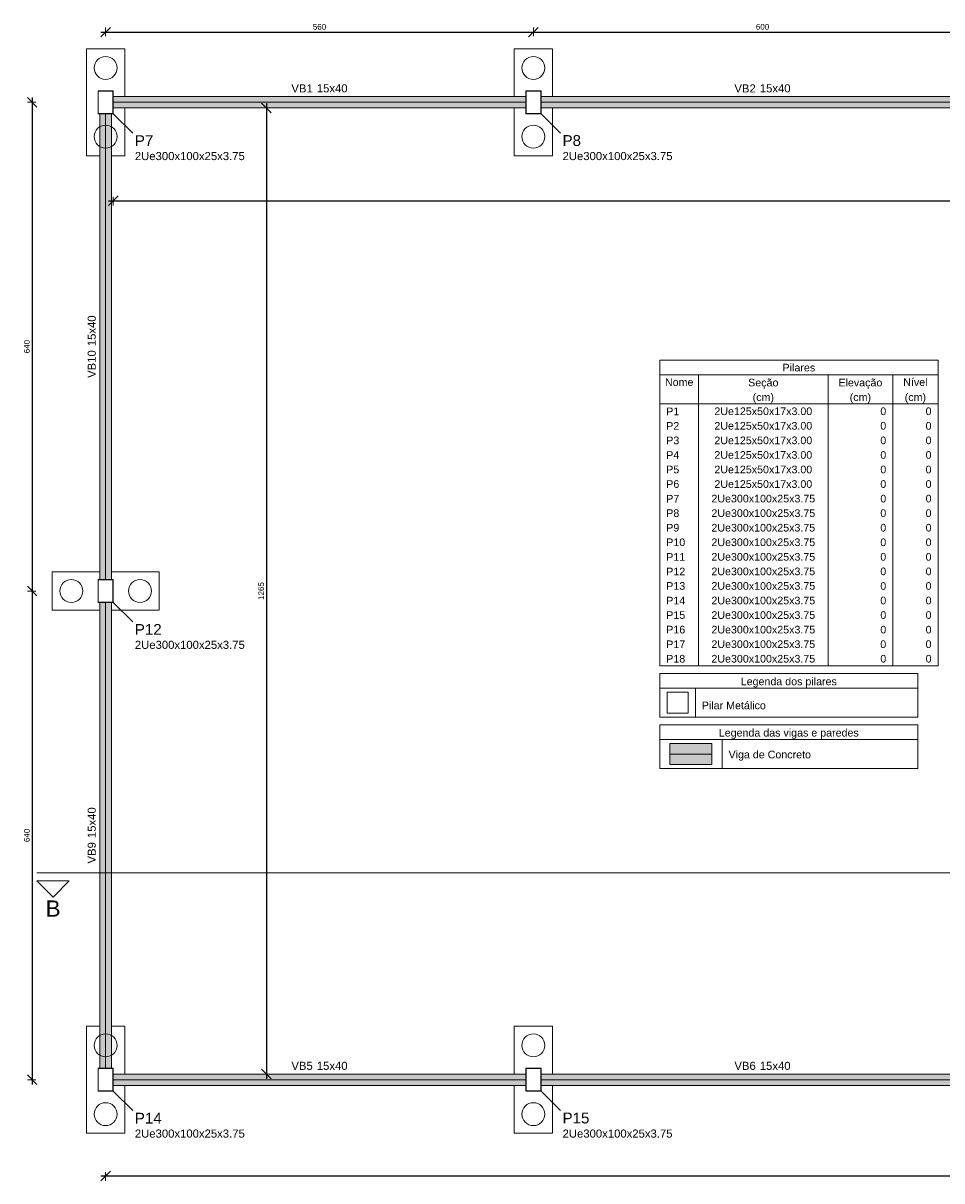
# Model space of a CAD drawing. Header units: millimetres. Extents: x 10789 to 19217, y 2620 to 5346.
# Tile 25 of 49: x 11063 to 11087, y 2840 to 2870. Entities that reach past the tile are written whole.
import ezdxf

# ---------------------------------------------------------------- set-up
doc = ezdxf.new("R2010")
doc.units = ezdxf.units.MM
doc.linetypes.add('DOT2', pattern=[3.175, 0, -3.175])
for name, color, linetype, lineweight in [('FO-Cortes', 7, 'Continuous', 5), ('FO-Cotas', 4, 'Continuous', 5), ('FO-Eixos', 5, 'Continuous', 5), ('FO-Estacas dos blocos', 1, 'Continuous', 20), ('FO-Hachura viga', 43, 'Continuous', 5), ('FO-Pilares genéricos', 30, 'Continuous', 5), ('FO-Seção das fundações', 7, 'Continuous', 5), ('FO-Textos das vigas', 7, 'Continuous', 5), ('FO-Textos dos pilares', 7, 'Continuous', 5), ('FO-Vigas', 1, 'Continuous', 20)]:
    doc.layers.add(name, color=color, linetype=linetype, lineweight=lineweight)
doc.styles.add('Annotative', font='arial.ttf')
doc.styles.add('Arial', font='arial.ttf')
doc.dimstyles.new('MURILO', dxfattribs={"dimscale": 0, "dimtxt": 1.5, "dimasz": 2.5, "dimexe": 1.25, "dimexo": 0, "dimtad": 1, "dimtxsty": 'Annotative', "dimblk": 'OBLIQUE', "dimcen": 2.5, "dimdle": 1.25, "dimclrd": 256, "dimclre": 256, "dimclrt": 7, "dimadec": 0, "dimazin": 0, "dimtfac": 1, "dimtmove": 0, "dimatfit": 3, "dimldrblk": 'OBLIQUE', "dimfxl": 1, "dimfxlon": 1, "dimtfillclr": 5, "dimlwe": -1, "dimarcsym": 0})

# ---------------------------------------------------------------- blocks, each defined once
blk = doc.blocks.new('_Oblique')
at = {"color": 0, "linetype": 'ByBlock', "lineweight": -2}
blk.add_line((-0.5, -0.5), (0.5, 0.5), dxfattribs=at)
blk = doc.blocks.new('*D14')
at = {"layer": 'Defpoints', "color": 0, "transparency": 16777216}
for p in [(11076.071, 2870.07), (11064.871, 2869.635), (11076.071, 2869.635)]:
    blk.add_point(p, dxfattribs=at)
at = {"layer": 'FO-Cotas', "lineweight": -2, "transparency": 16777216}
blk.add_line((11064.746, 2870.07), (11076.196, 2870.07), dxfattribs=at)
at = {"layer": 'FO-Cotas', "transparency": 16777216}
for p, q in [((11064.871, 2869.97), (11064.871, 2870.195)), ((11076.071, 2869.97), (11076.071, 2870.195))]:
    blk.add_line(p, q, dxfattribs=at)
at = {"layer": 'FO-Cotas', "lineweight": -2, "transparency": 16777216, "xscale": 0.25, "yscale": 0.25, "zscale": 0.25, "rotation": 180}
blk.add_blockref('_Oblique', (11064.871, 2870.07), dxfattribs=at)
at = {"layer": 'FO-Cotas', "lineweight": -2, "transparency": 16777216, "xscale": 0.25, "yscale": 0.25, "zscale": 0.25}
blk.add_blockref('_Oblique', (11076.071, 2870.07), dxfattribs=at)
at = {"layer": 'FO-Cotas', "color": 7, "transparency": 16777216, "insert": (11070.471, 2870.21), "char_height": 0.15, "attachment_point": 5, "style": 'Annotative'}
blk.add_mtext('560', dxfattribs=at)
blk = doc.blocks.new('*D15')
at = {"layer": 'Defpoints', "color": 0, "transparency": 16777216}
for p in [(11088.071, 2870.07), (11076.071, 2869.635), (11088.071, 2869.635)]:
    blk.add_point(p, dxfattribs=at)
at = {"layer": 'FO-Cotas', "lineweight": -2, "transparency": 16777216}
blk.add_line((11075.946, 2870.07), (11088.196, 2870.07), dxfattribs=at)
at = {"layer": 'FO-Cotas', "transparency": 16777216}
for p, q in [((11076.071, 2869.97), (11076.071, 2870.195)), ((11088.071, 2869.97), (11088.071, 2870.195))]:
    blk.add_line(p, q, dxfattribs=at)
at = {"layer": 'FO-Cotas', "lineweight": -2, "transparency": 16777216, "xscale": 0.25, "yscale": 0.25, "zscale": 0.25, "rotation": 180}
blk.add_blockref('_Oblique', (11076.071, 2870.07), dxfattribs=at)
at = {"layer": 'FO-Cotas', "lineweight": -2, "transparency": 16777216, "xscale": 0.25, "yscale": 0.25, "zscale": 0.25}
blk.add_blockref('_Oblique', (11088.071, 2870.07), dxfattribs=at)
at = {"layer": 'FO-Cotas', "color": 7, "transparency": 16777216, "insert": (11082.071, 2870.21), "char_height": 0.15, "attachment_point": 5, "style": 'Annotative'}
blk.add_mtext('600', dxfattribs=at)
blk = doc.blocks.new('*D18')
at = {"layer": 'Defpoints', "color": 0, "transparency": 16777216}
for p in [(11064.371, 2868.235), (11062.947, 2855.435), (11064.671, 2855.435)]:
    blk.add_point(p, dxfattribs=at)
at = {"layer": 'FO-Cotas', "transparency": 16777216}
for p, q in [((11063.047, 2868.235), (11062.822, 2868.235)), ((11063.047, 2855.435), (11062.822, 2855.435))]:
    blk.add_line(p, q, dxfattribs=at)
at = {"layer": 'FO-Cotas', "lineweight": -2, "transparency": 16777216}
blk.add_line((11062.947, 2868.36), (11062.947, 2855.31), dxfattribs=at)
at = {"layer": 'FO-Cotas', "lineweight": -2, "transparency": 16777216, "xscale": 0.25, "yscale": 0.25, "zscale": 0.25}
for p, rotation in [((11062.947, 2868.235), 90), ((11062.947, 2855.435), 270)]:
    blk.add_blockref('_Oblique', p, dxfattribs=dict(at, rotation=rotation))
at = {"layer": 'FO-Cotas', "color": 7, "transparency": 16777216, "insert": (11062.808, 2861.835), "char_height": 0.15, "attachment_point": 5, "rotation": 90, "style": 'Annotative'}
blk.add_mtext('640', dxfattribs=at)
blk = doc.blocks.new('*D19')
at = {"layer": 'Defpoints', "color": 0, "transparency": 16777216}
for p in [(11064.671, 2855.435), (11062.947, 2842.635), (11064.371, 2842.635)]:
    blk.add_point(p, dxfattribs=at)
at = {"layer": 'FO-Cotas', "transparency": 16777216}
for p, q in [((11063.047, 2855.435), (11062.822, 2855.435)), ((11063.047, 2842.635), (11062.822, 2842.635))]:
    blk.add_line(p, q, dxfattribs=at)
at = {"layer": 'FO-Cotas', "lineweight": -2, "transparency": 16777216}
blk.add_line((11062.947, 2855.56), (11062.947, 2842.51), dxfattribs=at)
at = {"layer": 'FO-Cotas', "lineweight": -2, "transparency": 16777216, "xscale": 0.25, "yscale": 0.25, "zscale": 0.25}
for p, rotation in [((11062.947, 2855.435), 90), ((11062.947, 2842.635), 270)]:
    blk.add_blockref('_Oblique', p, dxfattribs=dict(at, rotation=rotation))
at = {"layer": 'FO-Cotas', "color": 7, "transparency": 16777216, "insert": (11062.808, 2849.035), "char_height": 0.15, "attachment_point": 5, "rotation": 90, "style": 'Annotative'}
blk.add_mtext('640', dxfattribs=at)
blk = doc.blocks.new('*D20')
at = {"layer": 'Defpoints', "color": 0, "transparency": 16777216}
for p in [(11064.871, 2842.335), (11111.271, 2842.335), (11064.871, 2840.113)]:
    blk.add_point(p, dxfattribs=at)
at = {"layer": 'FO-Cotas', "lineweight": -2, "transparency": 16777216}
blk.add_line((11111.396, 2840.113), (11064.746, 2840.113), dxfattribs=at)
at = {"layer": 'FO-Cotas', "transparency": 16777216}
for p, q in [((11064.871, 2840.213), (11064.871, 2839.988)), ((11111.271, 2840.213), (11111.271, 2839.988))]:
    blk.add_line(p, q, dxfattribs=at)
at = {"layer": 'FO-Cotas', "lineweight": -2, "transparency": 16777216, "xscale": 0.25, "yscale": 0.25, "zscale": 0.25, "rotation": 180}
blk.add_blockref('_Oblique', (11064.871, 2840.113), dxfattribs=at)
at = {"layer": 'FO-Cotas', "lineweight": -2, "transparency": 16777216, "xscale": 0.25, "yscale": 0.25, "zscale": 0.25}
blk.add_blockref('_Oblique', (11111.271, 2840.113), dxfattribs=at)
at = {"layer": 'FO-Cotas', "color": 7, "transparency": 16777216, "insert": (11088.071, 2840.252), "char_height": 0.15, "attachment_point": 5, "style": 'Annotative'}
blk.add_mtext('2320', dxfattribs=at)
blk = doc.blocks.new('*D21')
at = {"layer": 'Defpoints', "color": 0, "transparency": 16777216}
for p in [(11065.071, 2867.935), (11111.071, 2867.935), (11111.071, 2865.656)]:
    blk.add_point(p, dxfattribs=at)
at = {"layer": 'FO-Cotas', "transparency": 16777216}
for p, q in [((11065.071, 2865.756), (11065.071, 2865.531)), ((11111.071, 2865.756), (11111.071, 2865.531))]:
    blk.add_line(p, q, dxfattribs=at)
at = {"layer": 'FO-Cotas', "lineweight": -2, "transparency": 16777216}
blk.add_line((11064.946, 2865.656), (11111.196, 2865.656), dxfattribs=at)
at = {"layer": 'FO-Cotas', "lineweight": -2, "transparency": 16777216, "xscale": 0.25, "yscale": 0.25, "zscale": 0.25, "rotation": 180}
blk.add_blockref('_Oblique', (11065.071, 2865.656), dxfattribs=at)
at = {"layer": 'FO-Cotas', "lineweight": -2, "transparency": 16777216, "xscale": 0.25, "yscale": 0.25, "zscale": 0.25}
blk.add_blockref('_Oblique', (11111.071, 2865.656), dxfattribs=at)
at = {"layer": 'FO-Cotas', "color": 7, "transparency": 16777216, "insert": (11088.071, 2865.795), "char_height": 0.15, "attachment_point": 5, "style": 'Annotative'}
blk.add_mtext('2300', dxfattribs=at)
blk = doc.blocks.new('*D22')
at = {"layer": 'Defpoints', "color": 0, "transparency": 16777216}
for p in [(11065.071, 2868.085), (11065.071, 2842.785), (11069.081, 2842.785)]:
    blk.add_point(p, dxfattribs=at)
at = {"layer": 'FO-Cotas', "lineweight": -2, "transparency": 16777216}
blk.add_line((11069.081, 2868.21), (11069.081, 2842.66), dxfattribs=at)
at = {"layer": 'FO-Cotas', "transparency": 16777216}
for p, q in [((11068.981, 2868.085), (11069.206, 2868.085)), ((11068.981, 2842.785), (11069.206, 2842.785))]:
    blk.add_line(p, q, dxfattribs=at)
at = {"layer": 'FO-Cotas', "lineweight": -2, "transparency": 16777216, "xscale": 0.25, "yscale": 0.25, "zscale": 0.25}
for p, rotation in [((11069.081, 2868.085), 90), ((11069.081, 2842.785), 270)]:
    blk.add_blockref('_Oblique', p, dxfattribs=dict(at, rotation=rotation))
at = {"layer": 'FO-Cotas', "color": 7, "transparency": 16777216, "insert": (11068.942, 2855.435), "char_height": 0.15, "attachment_point": 5, "rotation": 90, "style": 'Annotative'}
blk.add_mtext('1265', dxfattribs=at)

msp = doc.modelspace()

# ---------------------------------------------------------------- hatches: boundary and pattern name
at = {"layer": 'FO-Hachura viga', "linetype": 'Continuous'}
for points in [[(11075.87076, 2868.38501), (11075.87076, 2868.38501), (11065.07076, 2868.38501), (11065.07076, 2868.08501), (11075.87076, 2868.08501), (11075.87076, 2868.38501)], [(11087.87076, 2868.38501), (11087.87076, 2868.38501), (11076.27076, 2868.38501), (11076.27076, 2868.08501), (11087.87076, 2868.08501), (11087.87076, 2868.38501)], [(11065.02076, 2867.93501), (11065.02076, 2867.93501), (11064.72076, 2867.93501), (11064.72076, 2855.73501), (11065.02076, 2855.73501), (11065.02076, 2867.93501)], [(11065.02076, 2855.13501), (11065.02076, 2855.13501), (11064.72076, 2855.13501), (11064.72076, 2842.93501), (11065.02076, 2842.93501), (11065.02076, 2855.13501)], [(11079.64558, 2850.8892), (11079.64558, 2851.43988), (11080.74694, 2851.43988), (11080.74694, 2850.8892), (11079.64558, 2850.8892)], [(11075.87076, 2842.78501), (11075.87076, 2842.78501), (11065.07076, 2842.78501), (11065.07076, 2842.48501), (11075.87076, 2842.48501), (11075.87076, 2842.78501)], [(11087.87076, 2842.78501), (11087.87076, 2842.78501), (11076.27076, 2842.78501), (11076.27076, 2842.48501), (11087.87076, 2842.48501), (11087.87076, 2842.78501)]]:
    msp.add_hatch(color=256, dxfattribs=at).paths.add_polyline_path(points)

# ---------------------------------------------------------------- linework, layer by layer
at = {"layer": 'FO-Cortes'}
msp.add_line((11063.07076, 2848.05488), (11113.07076, 2848.05488), dxfattribs=at)
at = {"layer": 'FO-Cortes', "linetype": 'Continuous'}
msp.add_lwpolyline([(11063.07076, 2847.84308), (11063.91796, 2847.84308), (11063.49436, 2847.41948), (11063.07076, 2847.84308)], close=True, dxfattribs=at)
at = {"layer": 'FO-Cotas'}
for p, q in [((11065.07076, 2867.93501), (11065.57908, 2867.42669)), ((11076.27076, 2867.93501), (11076.77908, 2867.42669)), ((11065.07076, 2855.13501), (11065.57908, 2854.62669)), ((11065.07076, 2842.33501), (11065.57908, 2841.82669)), ((11076.27076, 2842.33501), (11076.77908, 2841.82669))]:
    msp.add_line(p, q, dxfattribs=at)
at = {"layer": 'FO-Eixos'}
for p, q in [((11065.07076, 2868.23501), (11075.87076, 2868.23501)), ((11076.27076, 2868.23501), (11087.87076, 2868.23501)), ((11064.87076, 2855.73501), (11064.87076, 2867.93501)), ((11064.87076, 2842.93501), (11064.87076, 2855.13501)), ((11079.64558, 2851.16454), (11080.74694, 2851.16454)), ((11065.07076, 2842.63501), (11075.87076, 2842.63501)), ((11076.27076, 2842.63501), (11087.87076, 2842.63501))]:
    msp.add_line(p, q, dxfattribs=at)
at = {"layer": 'FO-Estacas dos blocos'}
for centre in [(11064.87076, 2869.13501), (11076.07076, 2869.13501), (11064.87076, 2867.33501), (11076.07076, 2867.33501), (11063.97076, 2855.43501), (11065.77076, 2855.43501), (11064.87076, 2843.53501), (11076.07076, 2843.53501), (11064.87076, 2841.73501), (11076.07076, 2841.73501)]:
    msp.add_circle(centre, 0.3, dxfattribs=at)
at = {"layer": 'FO-Pilares genéricos'}
for points in [[(11065.06326, 2868.53501), (11065.06443, 2868.53492), (11065.06557, 2868.53465), (11065.06666, 2868.5342), (11065.06767, 2868.53358), (11065.06856, 2868.53282), (11065.06932, 2868.53192), (11065.06994, 2868.53092), (11065.07039, 2868.52983), (11065.07066, 2868.52869), (11065.07076, 2868.52751), (11065.07076, 2867.94251), (11065.07066, 2867.94134), (11065.07039, 2867.9402), (11065.06994, 2867.93911), (11065.06932, 2867.9381), (11065.06856, 2867.93721), (11065.06767, 2867.93645), (11065.06666, 2867.93583), (11065.06557, 2867.93538), (11065.06443, 2867.93511), (11065.06326, 2867.93501), (11064.67826, 2867.93501), (11064.67708, 2867.93511), (11064.67594, 2867.93538), (11064.67485, 2867.93583), (11064.67385, 2867.93645), (11064.67295, 2867.93721), (11064.67219, 2867.9381), (11064.67157, 2867.93911), (11064.67112, 2867.9402), (11064.67085, 2867.94134), (11064.67076, 2867.94251), (11064.67076, 2868.52751), (11064.67085, 2868.52869), (11064.67112, 2868.52983), (11064.67157, 2868.53092), (11064.67219, 2868.53192), (11064.67295, 2868.53282), (11064.67385, 2868.53358), (11064.67485, 2868.5342), (11064.67594, 2868.53465), (11064.67708, 2868.53492), (11064.67826, 2868.53501), (11065.06326, 2868.53501)], [(11065.05576, 2868.52751), (11065.05693, 2868.52742), (11065.05807, 2868.52715), (11065.05916, 2868.5267), (11065.06017, 2868.52608), (11065.06106, 2868.52532), (11065.06182, 2868.52442), (11065.06244, 2868.52342), (11065.06289, 2868.52233), (11065.06316, 2868.52119), (11065.06326, 2868.52001), (11065.06326, 2867.95001), (11065.06316, 2867.94884), (11065.06289, 2867.9477), (11065.06244, 2867.94661), (11065.06182, 2867.9456), (11065.06106, 2867.94471), (11065.06017, 2867.94395), (11065.05916, 2867.94333), (11065.05807, 2867.94288), (11065.05693, 2867.94261), (11065.05576, 2867.94251), (11064.68576, 2867.94251), (11064.68458, 2867.94261), (11064.68344, 2867.94288), (11064.68235, 2867.94333), (11064.68135, 2867.94395), (11064.68045, 2867.94471), (11064.67969, 2867.9456), (11064.67907, 2867.94661), (11064.67862, 2867.9477), (11064.67835, 2867.94884), (11064.67826, 2867.95001), (11064.67826, 2868.52001), (11064.67835, 2868.52119), (11064.67862, 2868.52233), (11064.67907, 2868.52342), (11064.67969, 2868.52442), (11064.68045, 2868.52532), (11064.68135, 2868.52608), (11064.68235, 2868.5267), (11064.68344, 2868.52715), (11064.68458, 2868.52742), (11064.68576, 2868.52751), (11065.05576, 2868.52751)], [(11076.26326, 2868.53501), (11076.26443, 2868.53492), (11076.26557, 2868.53465), (11076.26666, 2868.5342), (11076.26767, 2868.53358), (11076.26856, 2868.53282), (11076.26932, 2868.53192), (11076.26994, 2868.53092), (11076.27039, 2868.52983), (11076.27066, 2868.52869), (11076.27076, 2868.52751), (11076.27076, 2867.94251), (11076.27066, 2867.94134), (11076.27039, 2867.9402), (11076.26994, 2867.93911), (11076.26932, 2867.9381), (11076.26856, 2867.93721), (11076.26767, 2867.93645), (11076.26666, 2867.93583), (11076.26557, 2867.93538), (11076.26443, 2867.93511), (11076.26326, 2867.93501), (11075.87826, 2867.93501), (11075.87708, 2867.93511), (11075.87594, 2867.93538), (11075.87485, 2867.93583), (11075.87385, 2867.93645), (11075.87295, 2867.93721), (11075.87219, 2867.9381), (11075.87157, 2867.93911), (11075.87112, 2867.9402), (11075.87085, 2867.94134), (11075.87076, 2867.94251), (11075.87076, 2868.52751), (11075.87085, 2868.52869), (11075.87112, 2868.52983), (11075.87157, 2868.53092), (11075.87219, 2868.53192), (11075.87295, 2868.53282), (11075.87385, 2868.53358), (11075.87485, 2868.5342), (11075.87594, 2868.53465), (11075.87708, 2868.53492), (11075.87826, 2868.53501), (11076.26326, 2868.53501)], [(11076.25576, 2868.52751), (11076.25693, 2868.52742), (11076.25807, 2868.52715), (11076.25916, 2868.5267), (11076.26017, 2868.52608), (11076.26106, 2868.52532), (11076.26182, 2868.52442), (11076.26244, 2868.52342), (11076.26289, 2868.52233), (11076.26316, 2868.52119), (11076.26326, 2868.52001), (11076.26326, 2867.95001), (11076.26316, 2867.94884), (11076.26289, 2867.9477), (11076.26244, 2867.94661), (11076.26182, 2867.9456), (11076.26106, 2867.94471), (11076.26017, 2867.94395), (11076.25916, 2867.94333), (11076.25807, 2867.94288), (11076.25693, 2867.94261), (11076.25576, 2867.94251), (11075.88576, 2867.94251), (11075.88458, 2867.94261), (11075.88344, 2867.94288), (11075.88235, 2867.94333), (11075.88135, 2867.94395), (11075.88045, 2867.94471), (11075.87969, 2867.9456), (11075.87907, 2867.94661), (11075.87862, 2867.9477), (11075.87835, 2867.94884), (11075.87826, 2867.95001), (11075.87826, 2868.52001), (11075.87835, 2868.52119), (11075.87862, 2868.52233), (11075.87907, 2868.52342), (11075.87969, 2868.52442), (11075.88045, 2868.52532), (11075.88135, 2868.52608), (11075.88235, 2868.5267), (11075.88344, 2868.52715), (11075.88458, 2868.52742), (11075.88576, 2868.52751), (11076.25576, 2868.52751)], [(11065.06326, 2855.73501), (11065.06443, 2855.73492), (11065.06557, 2855.73465), (11065.06666, 2855.7342), (11065.06767, 2855.73358), (11065.06856, 2855.73282), (11065.06932, 2855.73192), (11065.06994, 2855.73092), (11065.07039, 2855.72983), (11065.07066, 2855.72869), (11065.07076, 2855.72751), (11065.07076, 2855.14251), (11065.07066, 2855.14134), (11065.07039, 2855.1402), (11065.06994, 2855.13911), (11065.06932, 2855.1381), (11065.06856, 2855.13721), (11065.06767, 2855.13645), (11065.06666, 2855.13583), (11065.06557, 2855.13538), (11065.06443, 2855.13511), (11065.06326, 2855.13501), (11064.67826, 2855.13501), (11064.67708, 2855.13511), (11064.67594, 2855.13538), (11064.67485, 2855.13583), (11064.67385, 2855.13645), (11064.67295, 2855.13721), (11064.67219, 2855.1381), (11064.67157, 2855.13911), (11064.67112, 2855.1402), (11064.67085, 2855.14134), (11064.67076, 2855.14251), (11064.67076, 2855.72751), (11064.67085, 2855.72869), (11064.67112, 2855.72983), (11064.67157, 2855.73092), (11064.67219, 2855.73192), (11064.67295, 2855.73282), (11064.67385, 2855.73358), (11064.67485, 2855.7342), (11064.67594, 2855.73465), (11064.67708, 2855.73492), (11064.67826, 2855.73501), (11065.06326, 2855.73501)], [(11065.05576, 2855.72751), (11065.05693, 2855.72742), (11065.05807, 2855.72715), (11065.05916, 2855.7267), (11065.06017, 2855.72608), (11065.06106, 2855.72532), (11065.06182, 2855.72442), (11065.06244, 2855.72342), (11065.06289, 2855.72233), (11065.06316, 2855.72119), (11065.06326, 2855.72001), (11065.06326, 2855.15001), (11065.06316, 2855.14884), (11065.06289, 2855.1477), (11065.06244, 2855.14661), (11065.06182, 2855.1456), (11065.06106, 2855.14471), (11065.06017, 2855.14395), (11065.05916, 2855.14333), (11065.05807, 2855.14288), (11065.05693, 2855.14261), (11065.05576, 2855.14251), (11064.68576, 2855.14251), (11064.68458, 2855.14261), (11064.68344, 2855.14288), (11064.68235, 2855.14333), (11064.68135, 2855.14395), (11064.68045, 2855.14471), (11064.67969, 2855.1456), (11064.67907, 2855.14661), (11064.67862, 2855.1477), (11064.67835, 2855.14884), (11064.67826, 2855.15001), (11064.67826, 2855.72001), (11064.67835, 2855.72119), (11064.67862, 2855.72233), (11064.67907, 2855.72342), (11064.67969, 2855.72442), (11064.68045, 2855.72532), (11064.68135, 2855.72608), (11064.68235, 2855.7267), (11064.68344, 2855.72715), (11064.68458, 2855.72742), (11064.68576, 2855.72751), (11065.05576, 2855.72751)], [(11079.57145, 2852.23292), (11079.57145, 2852.7836), (11080.12213, 2852.7836), (11080.12213, 2852.23292), (11079.57145, 2852.23292)], [(11065.06326, 2842.93501), (11065.06443, 2842.93492), (11065.06557, 2842.93465), (11065.06666, 2842.9342), (11065.06767, 2842.93358), (11065.06856, 2842.93282), (11065.06932, 2842.93192), (11065.06994, 2842.93092), (11065.07039, 2842.92983), (11065.07066, 2842.92869), (11065.07076, 2842.92751), (11065.07076, 2842.34251), (11065.07066, 2842.34134), (11065.07039, 2842.3402), (11065.06994, 2842.33911), (11065.06932, 2842.3381), (11065.06856, 2842.33721), (11065.06767, 2842.33645), (11065.06666, 2842.33583), (11065.06557, 2842.33538), (11065.06443, 2842.33511), (11065.06326, 2842.33501), (11064.67826, 2842.33501), (11064.67708, 2842.33511), (11064.67594, 2842.33538), (11064.67485, 2842.33583), (11064.67385, 2842.33645), (11064.67295, 2842.33721), (11064.67219, 2842.3381), (11064.67157, 2842.33911), (11064.67112, 2842.3402), (11064.67085, 2842.34134), (11064.67076, 2842.34251), (11064.67076, 2842.92751), (11064.67085, 2842.92869), (11064.67112, 2842.92983), (11064.67157, 2842.93092), (11064.67219, 2842.93192), (11064.67295, 2842.93282), (11064.67385, 2842.93358), (11064.67485, 2842.9342), (11064.67594, 2842.93465), (11064.67708, 2842.93492), (11064.67826, 2842.93501), (11065.06326, 2842.93501)], [(11065.05576, 2842.92751), (11065.05693, 2842.92742), (11065.05807, 2842.92715), (11065.05916, 2842.9267), (11065.06017, 2842.92608), (11065.06106, 2842.92532), (11065.06182, 2842.92442), (11065.06244, 2842.92342), (11065.06289, 2842.92233), (11065.06316, 2842.92119), (11065.06326, 2842.92001), (11065.06326, 2842.35001), (11065.06316, 2842.34884), (11065.06289, 2842.3477), (11065.06244, 2842.34661), (11065.06182, 2842.3456), (11065.06106, 2842.34471), (11065.06017, 2842.34395), (11065.05916, 2842.34333), (11065.05807, 2842.34288), (11065.05693, 2842.34261), (11065.05576, 2842.34251), (11064.68576, 2842.34251), (11064.68458, 2842.34261), (11064.68344, 2842.34288), (11064.68235, 2842.34333), (11064.68135, 2842.34395), (11064.68045, 2842.34471), (11064.67969, 2842.3456), (11064.67907, 2842.34661), (11064.67862, 2842.3477), (11064.67835, 2842.34884), (11064.67826, 2842.35001), (11064.67826, 2842.92001), (11064.67835, 2842.92119), (11064.67862, 2842.92233), (11064.67907, 2842.92342), (11064.67969, 2842.92442), (11064.68045, 2842.92532), (11064.68135, 2842.92608), (11064.68235, 2842.9267), (11064.68344, 2842.92715), (11064.68458, 2842.92742), (11064.68576, 2842.92751), (11065.05576, 2842.92751)], [(11076.26326, 2842.93501), (11076.26443, 2842.93492), (11076.26557, 2842.93465), (11076.26666, 2842.9342), (11076.26767, 2842.93358), (11076.26856, 2842.93282), (11076.26932, 2842.93192), (11076.26994, 2842.93092), (11076.27039, 2842.92983), (11076.27066, 2842.92869), (11076.27076, 2842.92751), (11076.27076, 2842.34251), (11076.27066, 2842.34134), (11076.27039, 2842.3402), (11076.26994, 2842.33911), (11076.26932, 2842.3381), (11076.26856, 2842.33721), (11076.26767, 2842.33645), (11076.26666, 2842.33583), (11076.26557, 2842.33538), (11076.26443, 2842.33511), (11076.26326, 2842.33501), (11075.87826, 2842.33501), (11075.87708, 2842.33511), (11075.87594, 2842.33538), (11075.87485, 2842.33583), (11075.87385, 2842.33645), (11075.87295, 2842.33721), (11075.87219, 2842.3381), (11075.87157, 2842.33911), (11075.87112, 2842.3402), (11075.87085, 2842.34134), (11075.87076, 2842.34251), (11075.87076, 2842.92751), (11075.87085, 2842.92869), (11075.87112, 2842.92983), (11075.87157, 2842.93092), (11075.87219, 2842.93192), (11075.87295, 2842.93282), (11075.87385, 2842.93358), (11075.87485, 2842.9342), (11075.87594, 2842.93465), (11075.87708, 2842.93492), (11075.87826, 2842.93501), (11076.26326, 2842.93501)], [(11076.25576, 2842.92751), (11076.25693, 2842.92742), (11076.25807, 2842.92715), (11076.25916, 2842.9267), (11076.26017, 2842.92608), (11076.26106, 2842.92532), (11076.26182, 2842.92442), (11076.26244, 2842.92342), (11076.26289, 2842.92233), (11076.26316, 2842.92119), (11076.26326, 2842.92001), (11076.26326, 2842.35001), (11076.26316, 2842.34884), (11076.26289, 2842.3477), (11076.26244, 2842.34661), (11076.26182, 2842.3456), (11076.26106, 2842.34471), (11076.26017, 2842.34395), (11076.25916, 2842.34333), (11076.25807, 2842.34288), (11076.25693, 2842.34261), (11076.25576, 2842.34251), (11075.88576, 2842.34251), (11075.88458, 2842.34261), (11075.88344, 2842.34288), (11075.88235, 2842.34333), (11075.88135, 2842.34395), (11075.88045, 2842.34471), (11075.87969, 2842.3456), (11075.87907, 2842.34661), (11075.87862, 2842.3477), (11075.87835, 2842.34884), (11075.87826, 2842.35001), (11075.87826, 2842.92001), (11075.87835, 2842.92119), (11075.87862, 2842.92233), (11075.87907, 2842.92342), (11075.87969, 2842.92442), (11075.88045, 2842.92532), (11075.88135, 2842.92608), (11075.88235, 2842.9267), (11075.88344, 2842.92715), (11075.88458, 2842.92742), (11075.88576, 2842.92751), (11076.25576, 2842.92751)]]:
    msp.add_lwpolyline(points, close=True, dxfattribs=at)
at = {"layer": 'FO-Pilares genéricos', "linetype": 'DOT2', "ltscale": 0.05}
for points in [[(11064.67076, 2867.93501), (11064.87076, 2867.93501), (11065.07076, 2867.93501), (11065.07076, 2868.23501), (11065.07076, 2868.53501), (11064.87076, 2868.53501), (11064.67076, 2868.53501), (11064.67076, 2868.23501), (11064.67076, 2867.93501)], [(11064.67076, 2867.93501), (11064.87076, 2867.93501), (11065.07076, 2867.93501), (11065.07076, 2868.23501), (11065.07076, 2868.53501), (11064.87076, 2868.53501), (11064.67076, 2868.53501), (11064.67076, 2868.23501), (11064.67076, 2867.93501)], [(11075.87076, 2867.93501), (11076.07076, 2867.93501), (11076.27076, 2867.93501), (11076.27076, 2868.23501), (11076.27076, 2868.53501), (11076.07076, 2868.53501), (11075.87076, 2868.53501), (11075.87076, 2868.23501), (11075.87076, 2867.93501)], [(11075.87076, 2867.93501), (11076.07076, 2867.93501), (11076.27076, 2867.93501), (11076.27076, 2868.23501), (11076.27076, 2868.53501), (11076.07076, 2868.53501), (11075.87076, 2868.53501), (11075.87076, 2868.23501), (11075.87076, 2867.93501)], [(11064.67076, 2855.13501), (11064.87076, 2855.13501), (11065.07076, 2855.13501), (11065.07076, 2855.43501), (11065.07076, 2855.73501), (11064.87076, 2855.73501), (11064.67076, 2855.73501), (11064.67076, 2855.43501), (11064.67076, 2855.13501)], [(11064.67076, 2855.13501), (11064.87076, 2855.13501), (11065.07076, 2855.13501), (11065.07076, 2855.43501), (11065.07076, 2855.73501), (11064.87076, 2855.73501), (11064.67076, 2855.73501), (11064.67076, 2855.43501), (11064.67076, 2855.13501)], [(11064.67076, 2842.33501), (11064.87076, 2842.33501), (11065.07076, 2842.33501), (11065.07076, 2842.63501), (11065.07076, 2842.93501), (11064.87076, 2842.93501), (11064.67076, 2842.93501), (11064.67076, 2842.63501), (11064.67076, 2842.33501)], [(11064.67076, 2842.33501), (11064.87076, 2842.33501), (11065.07076, 2842.33501), (11065.07076, 2842.63501), (11065.07076, 2842.93501), (11064.87076, 2842.93501), (11064.67076, 2842.93501), (11064.67076, 2842.63501), (11064.67076, 2842.33501)], [(11075.87076, 2842.33501), (11076.07076, 2842.33501), (11076.27076, 2842.33501), (11076.27076, 2842.63501), (11076.27076, 2842.93501), (11076.07076, 2842.93501), (11075.87076, 2842.93501), (11075.87076, 2842.63501), (11075.87076, 2842.33501)], [(11075.87076, 2842.33501), (11076.07076, 2842.33501), (11076.27076, 2842.33501), (11076.27076, 2842.63501), (11076.27076, 2842.93501), (11076.07076, 2842.93501), (11075.87076, 2842.93501), (11075.87076, 2842.63501), (11075.87076, 2842.33501)]]:
    msp.add_lwpolyline(points, close=True, dxfattribs=at)
at = {"layer": 'FO-Seção das fundações'}
for points in [[(11064.37076, 2869.63501), (11065.37076, 2869.63501)], [(11064.37076, 2869.63501), (11064.37076, 2866.83501)], [(11065.37076, 2868.38501), (11065.37076, 2869.63501)], [(11075.57076, 2869.63501), (11076.57076, 2869.63501)], [(11075.57076, 2869.63501), (11075.57076, 2868.38501)], [(11076.57076, 2868.38501), (11076.57076, 2869.63501)], [(11065.37076, 2866.83501), (11065.37076, 2868.08501)], [(11075.57076, 2868.08501), (11075.57076, 2866.83501)], [(11076.57076, 2866.83501), (11076.57076, 2868.08501)], [(11064.72076, 2866.83501), (11064.37076, 2866.83501)], [(11065.37076, 2866.83501), (11065.02076, 2866.83501)], [(11076.57076, 2866.83501), (11075.57076, 2866.83501)], [(11063.47076, 2855.93501), (11063.47076, 2854.93501)], [(11063.47076, 2855.93501), (11064.72076, 2855.93501)], [(11065.02076, 2855.93501), (11066.27076, 2855.93501)], [(11066.27076, 2854.93501), (11066.27076, 2855.93501)], [(11064.72076, 2854.93501), (11063.47076, 2854.93501)], [(11066.27076, 2854.93501), (11065.02076, 2854.93501)], [(11064.37076, 2844.03501), (11064.37076, 2841.23501)], [(11064.37076, 2844.03501), (11064.72076, 2844.03501)], [(11065.02076, 2844.03501), (11065.37076, 2844.03501)], [(11065.37076, 2842.78501), (11065.37076, 2844.03501)], [(11075.57076, 2844.03501), (11076.57076, 2844.03501)], [(11075.57076, 2844.03501), (11075.57076, 2842.78501)], [(11076.57076, 2842.78501), (11076.57076, 2844.03501)], [(11065.37076, 2841.23501), (11065.37076, 2842.48501)], [(11075.57076, 2842.48501), (11075.57076, 2841.23501)], [(11076.57076, 2841.23501), (11076.57076, 2842.48501)], [(11065.37076, 2841.23501), (11064.37076, 2841.23501)], [(11076.57076, 2841.23501), (11075.57076, 2841.23501)]]:
    msp.add_lwpolyline(points, dxfattribs=at)
at = {"layer": 'FO-Textos das vigas'}
for p, q in [((11079.38083, 2853.274), (11086.13725, 2853.274)), ((11079.38083, 2853.274), (11079.38083, 2852.13028)), ((11086.13725, 2853.274), (11086.13725, 2852.13028)), ((11079.38083, 2852.89276), (11086.13725, 2852.89276)), ((11080.31275, 2852.89276), (11080.31275, 2852.13028)), ((11079.38083, 2852.13028), (11086.13725, 2852.13028)), ((11079.38083, 2851.93028), (11086.13725, 2851.93028)), ((11079.38083, 2851.93028), (11079.38083, 2850.78656)), ((11086.13725, 2851.93028), (11086.13725, 2850.78656)), ((11079.38083, 2851.54904), (11086.13725, 2851.54904)), ((11081.01169, 2851.54904), (11081.01169, 2850.78656)), ((11079.38083, 2850.78656), (11086.13725, 2850.78656))]:
    msp.add_line(p, q, dxfattribs=at)
at = {"layer": 'FO-Textos dos pilares'}
for p, q in [((11079.38083, 2861.48004), (11086.66675, 2861.48004)), ((11079.38083, 2861.48004), (11079.38083, 2853.474)), ((11086.66675, 2861.48004), (11086.66675, 2853.474)), ((11079.38083, 2861.0988), (11086.66675, 2861.0988)), ((11080.39747, 2861.0988), (11080.39747, 2853.474)), ((11083.78627, 2861.0988), (11083.78627, 2853.474)), ((11085.48067, 2861.0988), (11085.48067, 2853.474)), ((11079.38083, 2860.33632), (11086.66675, 2860.33632)), ((11079.38083, 2853.474), (11086.66675, 2853.474))]:
    msp.add_line(p, q, dxfattribs=at)
at = {"layer": 'FO-Vigas'}
for p, q in [((11065.07076, 2868.38501), (11075.87076, 2868.38501)), ((11076.27076, 2868.38501), (11087.87076, 2868.38501)), ((11064.72076, 2855.73501), (11064.72076, 2867.93501)), ((11065.02076, 2855.73501), (11065.02076, 2867.93501)), ((11065.07076, 2868.08501), (11075.87076, 2868.08501)), ((11076.27076, 2868.08501), (11087.87076, 2868.08501)), ((11064.72076, 2842.93501), (11064.72076, 2855.13501)), ((11065.02076, 2842.93501), (11065.02076, 2855.13501)), ((11065.07076, 2842.78501), (11075.87076, 2842.78501)), ((11076.27076, 2842.78501), (11087.87076, 2842.78501)), ((11065.07076, 2842.48501), (11075.87076, 2842.48501)), ((11076.27076, 2842.48501), (11087.87076, 2842.48501))]:
    msp.add_line(p, q, dxfattribs=at)
msp.add_lwpolyline([(11079.64558, 2850.8892), (11079.64558, 2851.43988), (11080.74694, 2851.43988), (11080.74694, 2850.8892), (11079.64558, 2850.8892)], close=True, dxfattribs=at)

# ---------------------------------------------------------------- texts
at = {"layer": 'FO-Cortes', "linetype": 'DOT2', "ltscale": 0.05, "insert": (11063.49436, 2846.90768), "char_height": 0.4236, "width": 0.7958533, "attachment_point": 8, "line_spacing_factor": 0.798, "style": 'Arial'}
msp.add_mtext('B', dxfattribs=at)
at = {"layer": 'FO-Textos das vigas', "char_height": 0.2118, "line_spacing_factor": 0.798, "style": 'Arial'}
for s, insert, width, attachment_point in [('VB1', (11070.29404, 2868.49091), 1.1195462, 9), ('15x40', (11070.39994, 2868.49091), 1.6071836, 7), ('VB2', (11081.89404, 2868.49091), 1.1195462, 9), ('15x40', (11081.99994, 2868.49091), 1.6071836, 7), ('VB5', (11070.29404, 2842.89091), 1.1167267, 9), ('15x40', (11070.39994, 2842.89091), 1.603136, 7), ('VB6', (11081.89404, 2842.89091), 1.1167267, 9), ('15x40', (11081.99994, 2842.89091), 1.603136, 7)]:
    msp.add_mtext(s, dxfattribs=dict(at, insert=insert, width=width, attachment_point=attachment_point))
at = {"layer": 'FO-Textos das vigas', "char_height": 0.2118, "rotation": 90, "line_spacing_factor": 0.798, "style": 'Arial'}
for s, insert, width, attachment_point in [('15x40', (11064.61486, 2861.84668), 1.6071836, 7), ('VB10', (11064.61486, 2861.74078), 1.448485, 9), ('15x40', (11064.61486, 2848.96419), 1.6178477, 7), ('VB9', (11064.61486, 2848.85829), 1.1269747, 9)]:
    msp.add_mtext(s, dxfattribs=dict(at, insert=insert, width=width, attachment_point=attachment_point))
at = {"layer": 'FO-Textos das vigas', "linetype": 'Continuous', "char_height": 0.2, "line_spacing_factor": 0.798, "style": 'Arial'}
for s, insert, width, attachment_point in [('Legenda dos pilares', (11082.75894, 2852.90712), 5.3322716, 8), ('Pilar Metálico', (11080.48194, 2852.33612), 6.5181827, 7), ('Legenda das vigas e paredes', (11082.75904, 2851.5634), 7.7675732, 8), ('Viga de Concreto', (11081.18152, 2850.9924), 2.4813261, 7)]:
    msp.add_mtext(s, dxfattribs=dict(at, insert=insert, width=width, attachment_point=attachment_point))
at = {"layer": 'FO-Textos dos pilares', "attachment_point": 7, "line_spacing_factor": 0.798, "style": 'Arial'}
for s, insert, char_height, width in [('P7', (11065.63556, 2867.08781), 0.2824, 0.9693708), ('P8', (11076.83556, 2867.08781), 0.2824, 0.9693708), ('2Ue300x100x25x3.75', (11065.63556, 2866.71716), 0.2118, 5.7420025), ('2Ue300x100x25x3.75', (11076.83556, 2866.71716), 0.2118, 5.7420025), ('P12', (11065.63556, 2854.28781), 0.2824, 1.4096427), ('2Ue300x100x25x3.75', (11065.63556, 2853.91716), 0.2118, 5.7420025), ('P14', (11065.63556, 2841.48781), 0.2824, 1.4007053), ('P15', (11076.83556, 2841.48781), 0.2824, 1.4007053), ('2Ue300x100x25x3.75', (11065.63556, 2841.11716), 0.2118, 5.8184548), ('2Ue300x100x25x3.75', (11076.83556, 2841.11716), 0.2118, 5.8184548)]:
    msp.add_mtext(s, dxfattribs=dict(at, insert=insert, char_height=char_height, width=width))
at = {"layer": 'FO-Textos dos pilares', "linetype": 'Continuous', "char_height": 0.2, "line_spacing_factor": 0.798, "style": 'Arial'}
for s, insert, width, attachment_point in [('Pilares', (11083.02379, 2861.18352), 1.812049, 8), ('Nome', (11079.88915, 2860.80228), 1.5783293, 8), ('Seção', (11082.09194, 2860.73212), 1.6793193, 8), ('Elevação', (11084.63394, 2860.73212), 2.438187, 8), ('Nível', (11086.07371, 2860.80228), 1.3503805, 8), ('(cm)', (11082.09194, 2860.35112), 1.1830256, 8), ('(cm)', (11084.63394, 2860.35112), 1.1830256, 8), ('(cm)', (11086.07394, 2860.35112), 1.1830256, 8), ('P1', (11079.55027, 2860.0398), 0.7242425, 7), ('2Ue125x50x17x3.00', (11082.09187, 2860.0398), 5.4130636, 8), ('0', (11085.31123, 2860.0398), 0.3289388, 9), ('0', (11086.49731, 2860.0398), 0.3289388, 9), ('P2', (11079.55027, 2859.65856), 0.7242425, 7), ('2Ue125x50x17x3.00', (11082.09187, 2859.65856), 5.4130636, 8), ('0', (11085.31123, 2859.65856), 0.3289388, 9), ('0', (11086.49731, 2859.65856), 0.3289388, 9), ('P3', (11079.55027, 2859.27732), 0.7242425, 7), ('2Ue125x50x17x3.00', (11082.09187, 2859.27732), 5.4130636, 8), ('0', (11085.31123, 2859.27732), 0.3289388, 9), ('0', (11086.49731, 2859.27732), 0.3289388, 9), ('P4', (11079.55027, 2858.89608), 0.7242425, 7), ('2Ue125x50x17x3.00', (11082.09187, 2858.89608), 5.4130636, 8), ('0', (11085.31123, 2858.89608), 0.3289388, 9), ('0', (11086.49731, 2858.89608), 0.3289388, 9), ('P5', (11079.55027, 2858.51484), 0.7242425, 7), ('2Ue125x50x17x3.00', (11082.09187, 2858.51484), 5.4130636, 8), ('0', (11085.31123, 2858.51484), 0.3289388, 9), ('0', (11086.49731, 2858.51484), 0.3289388, 9), ('P6', (11079.55027, 2858.1336), 0.7242425, 7), ('2Ue125x50x17x3.00', (11082.09187, 2858.1336), 5.4130636, 8), ('0', (11085.31123, 2858.1336), 0.3289388, 9), ('0', (11086.49731, 2858.1336), 0.3289388, 9), ('P7', (11079.55027, 2857.75236), 0.7242425, 7), ('2Ue300x100x25x3.75', (11082.09187, 2857.75236), 5.7420025, 8), ('0', (11085.31123, 2857.75236), 0.3289388, 9), ('0', (11086.49731, 2857.75236), 0.3289388, 9), ('P8', (11079.55027, 2857.37112), 0.7242425, 7), ('2Ue300x100x25x3.75', (11082.09187, 2857.37112), 5.7420025, 8), ('0', (11085.31123, 2857.37112), 0.3289388, 9), ('0', (11086.49731, 2857.37112), 0.3289388, 9), ('P9', (11079.55027, 2856.98988), 0.7242425, 7), ('2Ue300x100x25x3.75', (11082.09187, 2856.98988), 5.7420025, 8), ('0', (11085.31123, 2856.98988), 0.3289388, 9), ('0', (11086.49731, 2856.98988), 0.3289388, 9), ('P10', (11079.55027, 2856.60864), 1.0531814, 7), ('2Ue300x100x25x3.75', (11082.09187, 2856.60864), 5.7420025, 8), ('0', (11085.31123, 2856.60864), 0.3289388, 9), ('0', (11086.49731, 2856.60864), 0.3289388, 9), ('P11', (11079.55027, 2856.2274), 1.0531814, 7), ('2Ue300x100x25x3.75', (11082.09187, 2856.2274), 5.7420025, 8), ('0', (11085.31123, 2856.2274), 0.3289388, 9), ('0', (11086.49731, 2856.2274), 0.3289388, 9), ('P12', (11079.55027, 2855.84616), 1.0531814, 7), ('2Ue300x100x25x3.75', (11082.09187, 2855.84616), 5.7420025, 8), ('0', (11085.31123, 2855.84616), 0.3289388, 9), ('0', (11086.49731, 2855.84616), 0.3289388, 9), ('P13', (11079.55027, 2855.46492), 1.0531814, 7), ('2Ue300x100x25x3.75', (11082.09187, 2855.46492), 5.7420025, 8), ('0', (11085.31123, 2855.46492), 0.3289388, 9), ('0', (11086.49731, 2855.46492), 0.3289388, 9), ('P14', (11079.55027, 2855.08368), 1.0531814, 7), ('2Ue300x100x25x3.75', (11082.09187, 2855.08368), 5.7420025, 8), ('0', (11085.31123, 2855.08368), 0.3289388, 9), ('0', (11086.49731, 2855.08368), 0.3289388, 9), ('P15', (11079.55027, 2854.70244), 1.0531814, 7), ('2Ue300x100x25x3.75', (11082.09187, 2854.70244), 5.7420025, 8), ('0', (11085.31123, 2854.70244), 0.3289388, 9), ('0', (11086.49731, 2854.70244), 0.3289388, 9), ('P16', (11079.55027, 2854.3212), 1.0531814, 7), ('2Ue300x100x25x3.75', (11082.09187, 2854.3212), 5.7420025, 8), ('0', (11085.31123, 2854.3212), 0.3289388, 9), ('0', (11086.49731, 2854.3212), 0.3289388, 9), ('P17', (11079.55027, 2853.93996), 1.0531814, 7), ('2Ue300x100x25x3.75', (11082.09187, 2853.93996), 5.7420025, 8), ('0', (11085.31123, 2853.93996), 0.3289388, 9), ('0', (11086.49731, 2853.93996), 0.3289388, 9), ('P18', (11079.55027, 2853.55872), 1.0531814, 7), ('2Ue300x100x25x3.75', (11082.09187, 2853.55872), 5.7420025, 8), ('0', (11085.31123, 2853.55872), 0.3289388, 9), ('0', (11086.49731, 2853.55872), 0.3289388, 9)]:
    msp.add_mtext(s, dxfattribs=dict(at, insert=insert, width=width, attachment_point=attachment_point))

# ---------------------------------------------------------------- dimensions: what is measured, and where the dimension line sits
at = {"layer": 'FO-Cotas'}
for base, p1, p2, override, picture, middle in [((11076.07076, 2870.07048), (11064.87076, 2869.63501), (11076.07076, 2869.63501), {"dimscale": 0, "dimlfac": 50, "dimclrt": 7, "dimtix": 0, "dimtofl": 1, "dimtmove": 0, "dimatfit": 3}, '*D14', (11070.47076, 2870.20957)), ((11088.07076, 2870.07048), (11076.07076, 2869.63501), (11088.07076, 2869.63501), {"dimscale": 0, "dimlfac": 50, "dimclrt": 7, "dimtix": 0, "dimtofl": 1, "dimtmove": 1, "dimatfit": 3}, '*D15', (11082.07076, 2870.20957)), ((11111.07076, 2865.656), (11065.07076, 2867.93501), (11111.07076, 2867.93501), {"dimscale": 0, "dimlfac": 50, "dimclrt": 7, "dimtix": 0, "dimtofl": 1, "dimtmove": 0, "dimatfit": 3}, '*D21', (11088.07076, 2865.79514)), ((11064.87076, 2840.11285), (11111.27076, 2842.33501), (11064.87076, 2842.33501), {"dimscale": 0, "dimlfac": 50, "dimclrt": 7, "dimtix": 0, "dimtofl": 1, "dimtmove": 0, "dimatfit": 3}, '*D20', (11088.07076, 2840.25198))]:
    dim = msp.add_linear_dim(base=base, p1=p1, p2=p2, dimstyle='MURILO', override=override, dxfattribs=at)
    dim.commit()
    dim.dimension.update_dxf_attribs({"geometry": picture, "text_midpoint": middle})
for base, p1, p2, override, picture, middle in [((11062.94714, 2855.43501), (11064.37076, 2868.23501), (11064.67076, 2855.43501), {"dimscale": 0, "dimlfac": 50, "dimclrt": 7, "dimtix": 0, "dimtofl": 1, "dimtmove": 0, "dimatfit": 3}, '*D18', (11062.80806, 2861.83501)), ((11069.08137, 2842.78501), (11065.07076, 2868.08501), (11065.07076, 2842.78501), {"dimscale": 0, "dimlfac": 50, "dimclrt": 7, "dimtix": 0, "dimtofl": 1, "dimtmove": 0, "dimatfit": 3}, '*D22', (11068.94228, 2855.43501)), ((11062.94714, 2842.63501), (11064.67076, 2855.43501), (11064.37076, 2842.63501), {"dimscale": 0, "dimlfac": 50, "dimclrt": 7, "dimtix": 0, "dimtofl": 1, "dimtmove": 1, "dimatfit": 3}, '*D19', (11062.80806, 2849.03501))]:
    dim = msp.add_linear_dim(base=base, p1=p1, p2=p2, angle=90, dimstyle='MURILO', override=override, dxfattribs=at)
    dim.commit()
    dim.dimension.update_dxf_attribs({"geometry": picture, "text_midpoint": middle})

doc.saveas('drawing.dxf')
